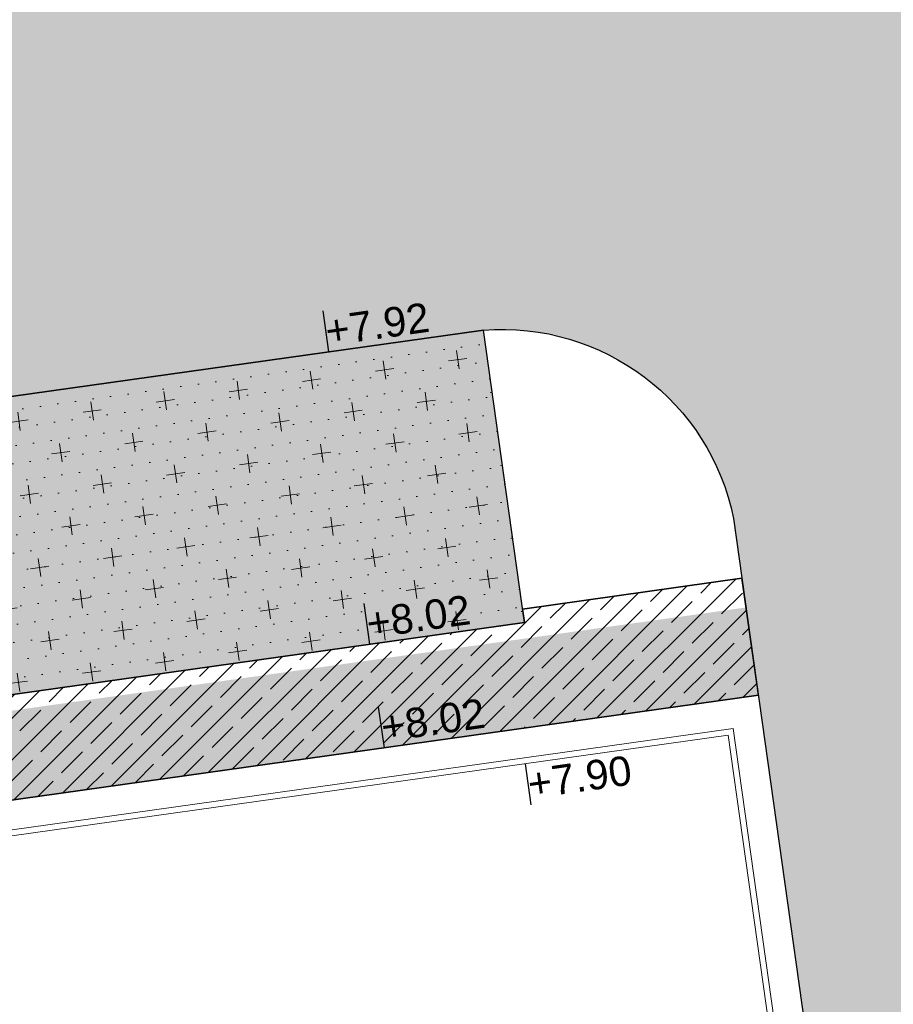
# Model space of a CAD drawing. Extents: x 98477 to 100410, y 398052 to 398969.
# Tile 166 of 256: x 98591 to 98605, y 398445 to 398462. Entities that reach past the tile are written whole.
import ezdxf
from ezdxf.enums import TextEntityAlignment as Align

# ---------------------------------------------------------------- set-up
doc = ezdxf.new("R2010")
doc.units = 0
doc.linetypes.add('AL-MATERIAALS', pattern=[2, 1, -1])
doc.linetypes.add('AL-NUTSTRACE', pattern=[17, 5, -3.5, 0, -3.5, 5])
for name, color, linetype, lineweight in [('N-GW-hoogtelijn laagte NAP +7.00', 100, 'AL-HOOGTELIJN +7.00', 18), ('N-GW-hoogtelijn laagte NAP +7.50', 90, 'AL-HOOGTELIJN +7.50', 18), ('N-GW-hoogtelijn laagte NAP +8.00', 80, 'AL-HOOGTELIJN +8.00', 18), ('N-KO-kantbegrenzing grondwerk', 70, 'Continuous', 25), ('N-KO-kantverharding', 2, 'Continuous', 25), ("N-VH-arcering 'MAT' grijs 251", 251, 'Continuous', 18), ('N-VH-arcering halfverharding', 8, 'Continuous', 9), ('N-VH-arcering printbeton', 8, 'Continuous', 9), ('X-AL-hoogtelijn - Niv 1', 1, 'AL-HOOGTELIJN', 18), ('X-AL-materiaalscheiding', 1, 'AL-MATERIAALS', 18), ('X-AL-nutstrace VERWERKT', 252, 'AL-NUTSTRACE', 18), ('X-AL-planthoogte VERWERKT', 180, 'Continuous', 25)]:
    doc.layers.add(name, color=color, linetype=linetype, lineweight=lineweight)
doc.layers.add('X-AL-contourlijnen', color=30, linetype='Continuous', plot=False)
doc.layers.add('X-AL-hulplijn', color=30, linetype='Continuous', plot=False)
doc.styles.add('CS Annotative', font='arial.ttf')
doc.styles.get("Standard").update_dxf_attribs({"font": 'txt.shx'})
doc.linetypes.add('AL-HOOGTELIJN', pattern='A,10,-1.5,["H",Standard,S=0.9,R=0,X=-0.3,Y=-0.45],-1.5,30', length=43)
doc.linetypes.add('AL-HOOGTELIJN +7.00', pattern='A,7.5,-1.5,["+7.00",Standard,S=0.9,R=0,X=-0.3,Y=-0.45],-4.5,22.5', length=36)
doc.linetypes.add('AL-HOOGTELIJN +7.50', pattern='A,7.5,-1.5,["+7.50",Standard,S=0.9,R=0,X=-0.3,Y=-0.45],-4.5,22.5', length=36)
doc.linetypes.add('AL-HOOGTELIJN +8.00', pattern='A,7.5,-1.5,["+8.00",Standard,S=0.9,R=0,X=-0.3,Y=-0.45],-4.5,22.5', length=36)

# ---------------------------------------------------------------- blocks, each defined once
blk = doc.blocks.new('*U161')
at = {"layer": 'X-AL-hulplijn', "flags": 128}
blk.add_lwpolyline([(-0.04871058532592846, 0.3465938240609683), (0.04871058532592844, -0.3465938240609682)], dxfattribs=at)
at = {"layer": 'X-AL-planthoogte VERWERKT', "linetype": 'Continuous', "style": 'CS Annotative'}
blk.add_attdef('HOOGTE-RECHTS', text='', height=0.4999999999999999, rotation=172.0000000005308, dxfattribs=at).set_placement((-1.010860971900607e-11, -1.04677717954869e-11), align=Align.MIDDLE_LEFT)

msp = doc.modelspace()

# ---------------------------------------------------------------- hatches: boundary and pattern name
at = {"layer": "N-VH-arcering 'MAT' grijs 251"}
h = msp.add_hatch(color=256, dxfattribs=at)
h.dxf.hatch_style = 1
edge = h.paths.add_edge_path()
edge.add_line((98801.70985258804, 398275.5025756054), (98759.07881222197, 398269.5111736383))
edge.add_arc((98758.55691309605, 398273.2246788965), 3.749999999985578, 188.0000000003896, 277.9999999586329, ccw=False)
edge.add_line((98754.84340783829, 398272.7027797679), (98754.7320693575, 398273.4949942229))
edge.add_arc((98759.43584268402, 398274.1560664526), 4.75000000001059, 98.00000000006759, 188.0000000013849, ccw=False)
edge.add_line((98758.77477045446, 398278.859839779), (98802.64364589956, 398285.0252081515))
edge.add_arc((98800.79960231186, 398298.1462600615), 13.24999999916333, 278.0000000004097, 315.3695932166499)
edge.add_arc((98814.32101528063, 398284.7981743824), 5.750000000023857, 97.99999999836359, 135.3695932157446, ccw=False)
edge.add_line((98813.52076995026, 398290.4922157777), (98817.94515990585, 398291.114023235))
edge.add_arc((98818.74540523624, 398285.4199818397), 5.750000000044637, 8.00000000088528, 97.99999999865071, ccw=False)
edge.add_line((98824.43944663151, 398286.2202271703), (98832.12180180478, 398231.5574297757))
edge.add_arc((98824.4472242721, 398230.4788382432), 7.74999999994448, -36.90337989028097, 8.000000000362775, ccw=False)
edge.add_line((98830.64450586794, 398225.8252159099), (98822.02531955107, 398214.3469478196))
edge.add_arc((98828.62242576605, 398209.3930917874), 8.249999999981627, 143.0966201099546, 188.000000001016)
edge.add_line((98820.45271419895, 398208.2449137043), (98820.95212056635, 398204.6914527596))
edge.add_line((98820.95212056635, 398204.6914527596), (98824.98814049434, 398175.9736787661))
edge.add_line((98824.98814049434, 398175.9736787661), (98826.34507822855, 398166.3185650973))
edge.add_arc((98829.56344945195, 398166.7708776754), 3.249999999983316, 187.9999999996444, 277.9999999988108)
edge.add_line((98830.01576203, 398163.552506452), (98845.49611657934, 398165.7281284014))
edge.add_line((98845.49611657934, 398165.7281284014), (98850.05134969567, 398166.3683246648))
edge.add_line((98850.05134969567, 398166.3683246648), (98871.26042709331, 398169.349066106))
edge.add_line((98871.26042709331, 398169.349066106), (98879.77673248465, 398170.5459547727))
edge.add_line((98879.77673248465, 398170.5459547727), (98895.91810200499, 398172.8144763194))
edge.add_line((98895.91810200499, 398172.8144763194), (98895.01347684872, 398179.2512187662))
edge.add_line((98895.01347684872, 398179.2512187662), (98835.84495974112, 398170.9356259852))
edge.add_arc((98835.18388751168, 398175.6393993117), 4.749999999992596, 188.0000000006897, 277.9999999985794, ccw=False)
edge.add_line((98830.48011418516, 398174.9783270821), (98825.97718274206, 398207.0183491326))
edge.add_arc((98833.65176027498, 398208.096940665), 7.750000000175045, 143.0966201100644, 188.0000000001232, ccw=False)
edge.add_line((98827.4544786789, 398212.7505629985), (98836.07366499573, 398224.2288310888))
edge.add_arc((98829.47655878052, 398229.1826871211), 8.250000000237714, 323.096620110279, 367.9999999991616)
edge.add_line((98837.64627034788, 398230.3308652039), (98837.34238794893, 398232.4931008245))
edge.add_line((98837.34238794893, 398232.4931008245), (98837.34238780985, 398232.493100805))
edge.add_line((98837.34238780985, 398232.493100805), (98829.68786739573, 398286.9578446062))
edge.add_arc((98835.38190879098, 398287.7580899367), 5.749999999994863, 97.99999999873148, 188.0000000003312, ccw=False)
edge.add_line((98834.58166346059, 398293.452131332), (98882.50500414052, 398300.1873176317))
edge.add_arc((98883.61838894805, 398292.2651730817), 8.000000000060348, 11.632034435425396, 97.9999999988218, ccw=False)
edge.add_line((98891.45409032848, 398293.8781776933), (98890.9995, 398296.0865))
edge.add_line((98890.9995, 398296.0865), (98889.023, 398305.688))
edge.add_line((98889.023, 398305.688), (98888.557, 398307.974))
edge.add_line((98888.557, 398307.974), (98887.38477368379, 398314.7597044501))
edge.add_arc((98879.50153614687, 398313.3978799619), 8.00000000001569, -82.00000000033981, 9.801079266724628, ccw=False)
edge.add_line((98880.6149209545, 398305.475735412), (98872.94460748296, 398304.3977431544))
edge.add_arc((98872.42270835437, 398308.1112484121), 3.749999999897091, 189.4265010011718, 278.00000000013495, ccw=False)
edge.add_arc((92946.7354543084, 397324.3039467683), 6003.049999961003, 9.42650100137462, 10.61166010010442)
edge.add_line((98847.1206531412, 398429.7738954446), (98842.31285519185, 398429.0982035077))
edge.add_arc((92946.7354539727, 397324.3039467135), 5998.200000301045, 9.428546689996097, 10.613773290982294, ccw=False)
edge.add_arc((98860.08948650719, 398306.4687901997), 3.840166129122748, -81.43407539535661, 6.657381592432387, ccw=False)
edge.add_line((98860.66146879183, 398302.6714605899), (98847.18483033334, 398300.7774425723))
edge.add_line((98847.18483033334, 398300.7774425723), (98842.62959721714, 398300.1372463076))
edge.add_line((98842.62959721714, 398300.1372463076), (98820.15051205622, 398296.9780169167))
edge.add_arc((98819.35026672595, 398302.672058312), 5.749999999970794, 187.9999999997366, 277.99999999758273, ccw=False)
edge.add_line((98813.65622533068, 398301.8718129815), (98812.30624625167, 398311.4774132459))
edge.add_line((98812.30624625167, 398311.4774132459), (98811.1093575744, 398319.9937186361))
edge.add_line((98811.1093575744, 398319.9937186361), (98809.24443803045, 398333.2633107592))
edge.add_line((98809.24443803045, 398333.2633107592), (98808.67382831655, 398337.3234098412))
edge.add_line((98808.67382831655, 398337.3234098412), (98807.71353391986, 398344.1562595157))
edge.add_line((98807.71353391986, 398344.1562595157), (98807.70657526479, 398344.2057729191))
edge.add_line((98807.70657526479, 398344.2057729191), (98811.66764753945, 398344.7624653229))
edge.add_line((98811.66764753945, 398344.7624653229), (98829.49247277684, 398347.2675811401))
edge.add_line((98829.49247277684, 398347.2675811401), (98831.96814294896, 398347.6155138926))
edge.add_line((98831.96814294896, 398347.6155138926), (98831.06351779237, 398354.0522563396))
edge.add_line((98831.06351779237, 398354.0522563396), (98828.58784762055, 398353.704323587))
edge.add_line((98828.58784762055, 398353.704323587), (98810.76302238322, 398351.1992077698))
edge.add_line((98810.76302238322, 398351.1992077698), (98806.80195010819, 398350.6425153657))
edge.add_line((98806.80195010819, 398350.6425153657), (98806.79499145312, 398350.6920287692))
edge.add_line((98806.79499145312, 398350.6920287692), (98805.14616655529, 398362.4240275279))
edge.add_line((98805.14616655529, 398362.4240275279), (98805.04836903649, 398363.119893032))
edge.add_line((98805.04836903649, 398363.119893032), (98803.99065346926, 398370.6459303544))
edge.add_line((98803.99065346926, 398370.6459303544), (98802.48758397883, 398381.3408254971))
edge.add_line((98802.48758397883, 398381.3408254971), (98801.4298684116, 398388.8668628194))
edge.add_line((98801.4298684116, 398388.8668628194), (98799.92679892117, 398399.561757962))
edge.add_line((98799.92679892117, 398399.561757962), (98798.86908335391, 398407.0877952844))
edge.add_line((98798.86908335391, 398407.0877952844), (98797.36601386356, 398417.7826904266))
edge.add_line((98797.36601386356, 398417.7826904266), (98796.79540414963, 398421.8427895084))
edge.add_line((98796.79540414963, 398421.8427895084), (98795.88382033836, 398428.3290453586))
edge.add_line((98795.88382033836, 398428.3290453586), (98795.87686168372, 398428.3785587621))
edge.add_line((98795.87686168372, 398428.3785587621), (98799.83793395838, 398428.9352511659))
edge.add_line((98799.83793395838, 398428.9352511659), (98817.66275919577, 398431.4403669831))
edge.add_line((98817.66275919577, 398431.4403669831), (98820.13842936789, 398431.7882997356))
edge.add_line((98820.13842936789, 398431.7882997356), (98819.2338042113, 398438.2250421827))
edge.add_line((98819.2338042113, 398438.2250421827), (98816.75813403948, 398437.87710943))
edge.add_line((98816.75813403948, 398437.87710943), (98798.93330880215, 398435.3719936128))
edge.add_line((98798.93330880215, 398435.3719936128), (98794.9722365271, 398434.8153012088))
edge.add_line((98794.9722365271, 398434.8153012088), (98794.96527787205, 398434.8648146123))
edge.add_line((98794.96527787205, 398434.8648146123), (98793.37870452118, 398446.1538705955))
edge.add_line((98793.37870452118, 398446.1538705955), (98792.73850825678, 398450.7091037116))
edge.add_line((98792.73850825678, 398450.7091037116), (98789.33816684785, 398474.9037900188))
edge.add_line((98789.33816684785, 398474.9037900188), (98783.89169246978, 398474.1383379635))
edge.add_line((98783.89169246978, 398474.1383379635), (98786.76317609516, 398453.7066703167))
edge.add_arc((98782.05940276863, 398453.0455980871), 4.750000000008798, -82.0000000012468, 7.999999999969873, ccw=False)
edge.add_line((98782.72047499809, 398448.3418247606), (98773.11487473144, 398446.9918456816))
edge.add_line((98773.11487473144, 398446.9918456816), (98764.5985693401, 398445.7949570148))
edge.add_line((98764.5985693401, 398445.7949570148), (98743.40683266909, 398442.8166526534))
edge.add_line((98743.40683266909, 398442.8166526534), (98734.89052727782, 398441.6197639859))
edge.add_line((98734.89052727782, 398441.6197639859), (98611.80020633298, 398424.3205475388))
edge.add_line((98611.80020633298, 398424.3205475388), (98607.65702311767, 398453.8008279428))
edge.add_arc((98611.6373665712, 398454.1216500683), 3.993251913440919, 101.39182936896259, 184.6081706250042, ccw=False)
edge.add_line((98610.84862924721, 398458.0362323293), (98611.83889731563, 398458.1754054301))
edge.add_line((98611.83889731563, 398458.1754054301), (98639.5664032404, 398462.0722522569))
edge.add_line((98639.5664032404, 398462.0722522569), (98641.54693937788, 398462.3505984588))
edge.add_line((98641.54693937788, 398462.3505984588), (98659.37176461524, 398464.8557142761))
edge.add_line((98659.37176461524, 398464.8557142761), (98661.84743478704, 398465.2036470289))
edge.add_line((98661.84743478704, 398465.2036470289), (98660.94280963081, 398471.6403894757))
edge.add_line((98660.94280963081, 398471.6403894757), (98649.90132066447, 398470.0886093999))
edge.add_line((98649.90132066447, 398470.0886093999), (98624.64948491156, 398466.5396953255))
edge.add_line((98624.64948491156, 398466.5396953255), (98622.66894877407, 398466.2613491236))
edge.add_line((98622.66894877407, 398466.2613491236), (98604.84412353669, 398463.7562333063))
edge.add_line((98604.84412353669, 398463.7562333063), (98602.86358739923, 398463.4778871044))
edge.add_line((98602.86358739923, 398463.4778871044), (98594.9414428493, 398462.3645022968))
edge.add_line((98594.9414428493, 398462.3645022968), (98576.27488975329, 398459.7410893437))
edge.add_line((98576.27488975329, 398459.7410893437), (98577.17951490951, 398453.3043468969))
edge.add_line((98577.17951490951, 398453.3043468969), (98578.1697829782, 398453.4435199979))
edge.add_line((98578.1697829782, 398453.4435199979), (98598.47059208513, 398456.2943364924))
edge.add_arc((98598.79151287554, 398452.3139562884), 3.993296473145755, 11.424909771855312, 94.60953932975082, ccw=False)
edge.add_line((98602.70568277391, 398453.1049624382), (98606.84886598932, 398423.6246820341))
edge.add_line((98606.84886598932, 398423.6246820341), (98548.81915716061, 398415.4691383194))
edge.add_arc((98548.15808493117, 398420.172911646), 4.750000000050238, 188.0000000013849, 277.99999999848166, ccw=False)
edge.add_line((98543.45431160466, 398419.5118394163), (98539.76818545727, 398445.7399897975))
edge.add_line((98539.76818545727, 398445.7399897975), (98538.97597100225, 398445.6286513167))
edge.add_line((98538.97597100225, 398445.6286513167), (98538.73241807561, 398447.361620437))
edge.add_line((98538.73241807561, 398447.361620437), (98534.77134580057, 398446.8049280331))
edge.add_line((98534.77134580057, 398446.8049280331), (98536.52992450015, 398434.2919904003))
edge.add_line((98536.52992450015, 398434.2919904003), (98537.17012076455, 398429.7367572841))
edge.add_line((98537.17012076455, 398429.7367572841), (98538.39484405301, 398421.0223982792))
edge.add_line((98538.39484405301, 398421.0223982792), (98539.03504031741, 398416.467165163))
edge.add_line((98539.03504031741, 398416.467165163), (98541.02521566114, 398402.30633178))
edge.add_line((98541.02521566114, 398402.30633178), (98541.66541192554, 398397.7510986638))
edge.add_line((98541.66541192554, 398397.7510986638), (98543.65558726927, 398383.5902652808))
edge.add_line((98543.65558726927, 398383.5902652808), (98544.29578353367, 398379.0350321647))
edge.add_line((98544.29578353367, 398379.0350321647), (98545.60401068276, 398369.7265123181))
edge.add_arc((98543.87104156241, 398369.4829593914), 1.750000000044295, -82.00000000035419, 7.99999999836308, ccw=False)
edge.add_line((98544.11459448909, 398367.7499902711), (98522.47723718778, 398364.7090580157))
edge.add_line((98522.47723718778, 398364.7090580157), (98523.21485462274, 398359.4606372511))
edge.add_line((98523.21485462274, 398359.4606372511), (98545.05026553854, 398362.5294041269))
edge.add_line((98545.05026553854, 398362.5294041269), (98549.60549865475, 398363.1696003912))
edge.add_line((98549.60549865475, 398363.1696003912), (98564.16243926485, 398365.2154449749))
edge.add_arc((98564.82351149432, 398360.5116716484), 4.749999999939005, 8.000000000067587, 97.99999999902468, ccw=False)
edge.add_line((98569.5272848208, 398361.172743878), (98576.49985717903, 398311.5603136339))
edge.add_arc((98571.7960838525, 398310.8992414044), 4.749999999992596, -82.0000000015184, 7.999999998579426, ccw=False)
edge.add_line((98572.45715608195, 398306.1954680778), (98563.84182388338, 398304.9846620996))
edge.add_line((98563.84182388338, 398304.9846620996), (98559.28659076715, 398304.3444658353))
edge.add_line((98559.28659076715, 398304.3444658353), (98541.0161448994, 398301.7767221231))
edge.add_line((98541.0161448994, 398301.7767221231), (98541.7537623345, 398296.5283013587))
edge.add_line((98541.7537623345, 398296.5283013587), (98553.88454617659, 398298.2331718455))
edge.add_arc((98554.12809910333, 398296.5002027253), 1.749999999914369, 7.999999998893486, 98.0000000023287, ccw=False)
edge.add_line((98555.86106822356, 398296.7437556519), (98557.35022040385, 398286.1478873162))
edge.add_line((98557.35022040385, 398286.1478873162), (98557.99041666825, 398281.5926542))
edge.add_line((98557.99041666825, 398281.5926542), (98560.13368242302, 398266.3425259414))
edge.add_line((98560.13368242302, 398266.3425259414), (98560.77387868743, 398261.7872928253))
edge.add_line((98560.77387868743, 398261.7872928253), (98562.9171444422, 398246.5371645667))
edge.add_line((98562.9171444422, 398246.5371645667), (98563.5573407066, 398241.9819314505))
edge.add_line((98563.5573407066, 398241.9819314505), (98565.70060646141, 398226.7318031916))
edge.add_line((98565.70060646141, 398226.7318031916), (98566.34080272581, 398222.1765700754))
edge.add_line((98566.34080272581, 398222.1765700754), (98567.56552601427, 398213.4622110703))
edge.add_line((98567.56552601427, 398213.4622110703), (98568.20572227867, 398208.9069779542))
edge.add_line((98568.20572227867, 398208.9069779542), (98576.53105717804, 398149.6691420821))
edge.add_line((98576.53105717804, 398149.6691420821), (98576.55610833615, 398149.4908938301))
edge.add_line((98576.55610833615, 398149.4908938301), (98535.4599834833, 398143.7152101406))
edge.add_line((98535.4599834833, 398143.7152101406), (98536.3465161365, 398137.4072025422))
edge.add_line((98536.3465161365, 398137.4072025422), (98537.33678420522, 398137.5463756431))
edge.add_line((98537.33678420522, 398137.5463756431), (98577.44264098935, 398143.1828862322))
edge.add_line((98577.44264098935, 398143.1828862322), (98578.76478544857, 398133.7753395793))
edge.add_line((98578.76478544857, 398133.7753395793), (98538.65892866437, 398128.1388289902))
edge.add_line((98538.65892866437, 398128.1388289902), (98537.66866059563, 398127.9996558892))
edge.add_line((98537.66866059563, 398127.9996558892), (98538.57328575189, 398121.5629134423))
edge.add_line((98538.57328575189, 398121.5629134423), (98579.66941060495, 398127.3385971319))
edge.add_line((98579.66941060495, 398127.3385971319), (98579.67636925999, 398127.2890837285))
edge.add_line((98579.67636925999, 398127.2890837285), (98580.7660946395, 398119.5352847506))
edge.add_line((98580.7660946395, 398119.5352847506), (98582.57534495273, 398106.6617998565))
edge.add_line((98582.57534495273, 398106.6617998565), (98583.06245080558, 398103.1958616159))
edge.add_line((98583.06245080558, 398103.1958616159), (98584.87170111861, 398090.3223767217))
edge.add_line((98584.87170111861, 398090.3223767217), (98585.35880697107, 398086.8564384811))
edge.add_line((98585.35880697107, 398086.8564384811), (98587.16805728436, 398073.9829535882))
edge.add_line((98587.16805728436, 398073.9829535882), (98588.14928671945, 398067.0011433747))
edge.add_arc((98585.92118356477, 398066.6880038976), 2.249999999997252, -71.05267843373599, 7.999999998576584, ccw=False)
edge.add_line((98586.6517556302, 398064.5599145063), (98587.08769329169, 398064.7095716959))
edge.add_line((98587.08769329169, 398064.7095716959), (98595.76511800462, 398067.6885274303))
edge.add_line((98595.76511800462, 398067.6885274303), (98596.09256923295, 398067.8009412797))
edge.add_arc((98595.36199716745, 398069.9290306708), 2.249999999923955, 187.9999999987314, 288.947321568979, ccw=False)
edge.add_line((98593.13389401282, 398069.6158911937), (98582.46560133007, 398145.5247379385))
edge.add_arc((98587.16937465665, 398146.1858101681), 4.750000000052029, 98.00000000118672, 187.9999999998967, ccw=False)
edge.add_line((98586.50830242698, 398150.8895834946), (98609.06670264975, 398154.0599598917))
edge.add_line((98609.06670264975, 398154.0599598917), (98621.30783352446, 398156.2004915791))
edge.add_line((98621.30783352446, 398156.2004915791), (98618.71337939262, 398174.6609919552))
edge.add_line((98618.71337939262, 398174.6609919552), (98600.88855415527, 398172.155876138))
edge.add_line((98600.88855415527, 398172.155876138), (98602.70587460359, 398159.2249692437))
edge.add_line((98602.70587460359, 398159.2249692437), (98585.67326382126, 398156.8311919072))
edge.add_arc((98585.08617653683, 398161.633146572), 4.837710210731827, 189.0296070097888, 276.97039299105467, ccw=False)
edge.add_line((98580.30841826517, 398160.8738930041), (98573.6350680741, 398208.3572469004))
edge.add_line((98573.6350680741, 398208.3572469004), (98572.71652560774, 398214.8930161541))
edge.add_line((98572.71652560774, 398214.8930161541), (98570.01656744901, 398234.1042166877))
edge.add_line((98570.01656744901, 398234.1042166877), (98569.09802498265, 398240.6399859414))
edge.add_line((98569.09802498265, 398240.6399859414), (98568.63179509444, 398243.9573839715))
edge.add_line((98568.63179509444, 398243.9573839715), (98568.16556520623, 398247.2747820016))
edge.add_arc((98572.86933853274, 398247.9358542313), 4.74999999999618, 98.00000000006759, 188.0000000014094, ccw=False)
edge.add_line((98572.20826630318, 398252.6396275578), (98597.85620928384, 398256.2442108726))
edge.add_line((98597.85620928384, 398256.2442108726), (98604.39197853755, 398257.1627533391))
edge.add_line((98604.39197853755, 398257.1627533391), (98619.64210679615, 398259.3060190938))
edge.add_line((98619.64210679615, 398259.3060190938), (98626.17787604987, 398260.2245615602))
edge.add_line((98626.17787604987, 398260.2245615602), (98639.44746817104, 398262.089481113))
edge.add_line((98639.44746817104, 398262.089481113), (98639.4969815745, 398262.096439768))
edge.add_line((98639.4969815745, 398262.096439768), (98640.05367397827, 398258.1353674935))
edge.add_line((98640.05367397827, 398258.1353674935), (98641.8629242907, 398245.2618825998))
edge.add_line((98641.8629242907, 398245.2618825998), (98642.14127049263, 398243.2813464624))
edge.add_line((98642.14127049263, 398243.2813464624), (98643.25465530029, 398235.3592019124))
edge.add_line((98643.25465530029, 398235.3592019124), (98644.5767997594, 398225.9516552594))
edge.add_line((98644.5767997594, 398225.9516552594), (98646.03811731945, 398215.5538405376))
edge.add_line((98646.03811731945, 398215.5538405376), (98646.38605007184, 398213.0781703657))
edge.add_line((98646.38605007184, 398213.0781703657), (98652.82279251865, 398213.9827955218))
edge.add_line((98652.82279251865, 398213.9827955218), (98652.47485976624, 398216.4584656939))
edge.add_line((98652.47485976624, 398216.4584656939), (98651.70940771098, 398221.904940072))
edge.add_line((98651.70940771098, 398221.904940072), (98651.43106150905, 398223.8854762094))
edge.add_line((98651.43106150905, 398223.8854762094), (98649.62181119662, 398236.758961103))
edge.add_line((98649.62181119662, 398236.758961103), (98649.34346499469, 398238.7394972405))
edge.add_line((98649.34346499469, 398238.7394972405), (98646.49041642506, 398259.0399926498))
edge.add_line((98646.49041642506, 398259.0399926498), (98645.93372402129, 398263.0010649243))
edge.add_line((98645.93372402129, 398263.0010649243), (98645.98323742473, 398263.0080235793))
edge.add_line((98645.98323742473, 398263.0080235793), (98654.39783815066, 398264.1906185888))
edge.add_line((98654.39783815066, 398264.1906185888), (98722.62535253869, 398273.7793704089))
edge.add_line((98722.62535253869, 398273.7793704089), (98731.14165792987, 398274.9762590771))
edge.add_line((98731.14165792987, 398274.9762590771), (98743.97026282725, 398276.7792019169))
edge.add_arc((98744.55735011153, 398271.9772472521), 4.837710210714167, 9.02960700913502, 96.9703929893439, ccw=False)
edge.add_line((98749.33510838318, 398272.73650082), (98750.7268393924, 398262.8338201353))
edge.add_line((98750.7268393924, 398262.8338201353), (98752.41029510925, 398263.0704144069))
edge.add_line((98752.41029510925, 398263.0704144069), (98756.96552822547, 398263.7106106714))
edge.add_line((98756.96552822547, 398263.7106106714), (98772.21565648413, 398265.8538764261))
edge.add_line((98772.21565648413, 398265.8538764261), (98776.77088960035, 398266.4940726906))
edge.add_line((98776.77088960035, 398266.4940726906), (98795.98209013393, 398269.1940308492))
edge.add_line((98795.98209013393, 398269.1940308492), (98800.53732325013, 398269.8342271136))
edge.add_line((98800.53732325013, 398269.8342271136), (98802.46834598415, 398270.1056146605))
edge.add_line((98802.46834598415, 398270.1056146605), (98801.70985258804, 398275.5025756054))
edge = h.paths.add_edge_path(flags=16)
edge.add_line((98744.0622075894, 398333.4636472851), (98751.98435213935, 398334.5770320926))
edge.add_line((98751.98435213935, 398334.5770320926), (98753.96600319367, 398334.8555349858))
edge.add_line((98753.96600319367, 398334.8555349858), (98764.36270300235, 398336.316695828))
edge.add_line((98764.36270300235, 398336.316695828), (98764.36270299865, 398336.3166958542))
edge.add_line((98764.36270299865, 398336.3166958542), (98766.34323913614, 398336.5950420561))
edge.add_line((98766.34323913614, 398336.5950420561), (98774.26538368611, 398337.7084268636))
edge.add_line((98774.26538368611, 398337.7084268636), (98774.24729118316, 398337.8371617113))
edge.add_line((98774.24729118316, 398337.8371617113), (98802.48973650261, 398341.8063785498))
edge.add_line((98802.48973650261, 398341.8063785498), (98803.0185942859, 398338.0433598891))
edge.add_line((98803.0185942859, 398338.0433598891), (98808.47417984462, 398299.2248515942))
edge.add_arc((98800.79960231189, 398298.1462600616), 7.750000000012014, -82.00000000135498, 8.000000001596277, ccw=False)
edge.add_line((98801.87819384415, 398290.4716825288), (98771.96746476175, 398286.2680036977))
edge.add_line((98771.96746476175, 398286.2680036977), (98767.41223164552, 398285.6278074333))
edge.add_line((98767.41223164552, 398285.6278074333), (98755.13290759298, 398283.9020609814))
edge.add_line((98755.13290759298, 398283.9020609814), (98746.61660220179, 398282.7051723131))
edge.add_line((98746.61660220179, 398282.7051723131), (98730.37620587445, 398280.4227334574))
edge.add_line((98730.37620587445, 398280.4227334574), (98721.85990048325, 398279.2258447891))
edge.add_line((98721.85990048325, 398279.2258447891), (98654.3282516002, 398269.7348904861))
edge.add_arc((98653.66717937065, 398274.4386638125), 4.749999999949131, 187.9999999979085, 277.9999999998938, ccw=False)
edge.add_line((98648.96340604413, 398273.7775915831), (98644.1340994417, 398308.1398935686))
edge.add_line((98644.1340994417, 398308.1398935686), (98642.93721077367, 398316.6561989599))
edge.add_line((98642.93721077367, 398316.6561989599), (98640.29988051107, 398335.4217788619))
edge.add_line((98640.29988051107, 398335.4217788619), (98638.12129075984, 398335.1155980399))
edge.add_line((98638.12129075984, 398335.1155980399), (98637.23004949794, 398334.990342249))
edge.add_line((98637.23004949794, 398334.990342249), (98635.05145974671, 398334.6841614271))
edge.add_line((98635.05145974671, 398334.6841614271), (98635.74036659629, 398329.7823344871))
edge.add_line((98635.74036659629, 398329.7823344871), (98636.93725526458, 398321.266029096))
edge.add_line((98636.93725526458, 398321.266029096), (98638.384655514, 398310.967241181))
edge.add_line((98638.384655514, 398310.967241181), (98639.02485177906, 398306.4120080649))
edge.add_line((98639.02485177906, 398306.4120080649), (98641.16811753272, 398291.1618798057))
edge.add_line((98641.16811753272, 398291.1618798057), (98642.36500620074, 398282.6455744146))
edge.add_line((98642.36500620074, 398282.6455744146), (98643.71498527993, 398273.0399741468))
edge.add_arc((98639.01121195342, 398272.3789019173), 4.749999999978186, -82.00000000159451, 7.999999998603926, ccw=False)
edge.add_line((98639.67228418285, 398267.6751285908), (98619.32227537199, 398264.8151213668))
edge.add_line((98619.32227537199, 398264.8151213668), (98614.27190822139, 398264.1053385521))
edge.add_line((98614.27190822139, 398264.1053385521), (98593.92189940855, 398261.2453313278))
edge.add_arc((98593.26082717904, 398265.9491046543), 4.750000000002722, 188.0000000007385, 277.9999999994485, ccw=False)
edge.add_line((98588.55705385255, 398265.2880324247), (98581.77932383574, 398313.5140873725))
edge.add_line((98581.77932383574, 398313.5140873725), (98580.58243516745, 398322.0303927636))
edge.add_line((98580.58243516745, 398322.0303927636), (98575.23122943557, 398360.1062000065))
edge.add_line((98575.23122943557, 398360.1062000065), (98574.59103317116, 398364.6614331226))
edge.add_line((98574.59103317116, 398364.6614331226), (98572.66348572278, 398378.3766458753))
edge.add_line((98572.66348572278, 398378.3766458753), (98571.18825085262, 398388.8734874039))
edge.add_line((98571.18825085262, 398388.8734874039), (98568.51612731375, 398407.8866343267))
edge.add_arc((98573.21990064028, 398408.5477065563), 4.750000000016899, 97.9999999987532, 188.0000000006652, ccw=False)
edge.add_line((98572.55882841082, 398413.2514798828), (98607.11918401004, 398418.1086211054))
edge.add_line((98607.11918401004, 398418.1086211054), (98607.61431804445, 398418.1782076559))
edge.add_line((98607.61431804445, 398418.1782076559), (98611.58353488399, 398389.9357623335))
edge.add_line((98611.58353488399, 398389.9357623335), (98611.454800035, 398389.9176698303))
edge.add_line((98611.454800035, 398389.9176698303), (98613.2640503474, 398377.0441849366))
edge.add_line((98613.2640503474, 398377.0441849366), (98613.33363689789, 398376.5490509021))
edge.add_line((98613.33363689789, 398376.5490509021), (98626.20712179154, 398378.3583012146))
edge.add_line((98626.20712179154, 398378.3583012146), (98628.18765792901, 398378.6366474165))
edge.add_line((98628.18765792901, 398378.6366474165), (98636.10980247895, 398379.7500322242))
edge.add_line((98636.10980247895, 398379.7500322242), (98648.36932117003, 398381.4729952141))
edge.add_line((98648.36932117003, 398381.4729952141), (98647.4646960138, 398387.9097376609))
edge.add_line((98647.4646960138, 398387.9097376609), (98634.59121112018, 398386.1004873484))
edge.add_line((98634.59121112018, 398386.1004873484), (98632.49184281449, 398385.8054403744))
edge.add_line((98632.49184281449, 398385.8054403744), (98619.73719008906, 398384.0128908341))
edge.add_line((98619.73719008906, 398384.0128908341), (98617.50908693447, 398383.6997513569))
edge.add_line((98617.50908693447, 398383.6997513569), (98612.56565838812, 398418.8740731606))
edge.add_line((98612.56565838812, 398418.8740731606), (98613.06079242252, 398418.943659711))
edge.add_line((98613.06079242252, 398418.943659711), (98667.57504960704, 398426.6051389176))
edge.add_line((98667.57504960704, 398426.6051389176), (98722.08930679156, 398434.2666181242))
edge.add_line((98722.08930679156, 398434.2666181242), (98726.14940587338, 398434.8372278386))
edge.add_line((98726.14940587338, 398434.8372278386), (98759.42241298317, 398439.51344403))
edge.add_line((98759.42241298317, 398439.51344403), (98763.48251206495, 398440.084053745))
edge.add_line((98763.48251206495, 398440.084053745), (98783.48592705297, 398442.8953503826))
edge.add_arc((98784.14699928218, 398438.191577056), 4.750000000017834, 8.000000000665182, 97.99999999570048, ccw=False)
edge.add_line((98788.85077260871, 398438.8526492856), (98795.6145853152, 398390.7256211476))
edge.add_arc((98790.91081198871, 398390.064548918), 4.749999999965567, -82.00000000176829, 8.000000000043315, ccw=False)
edge.add_line((98791.57188421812, 398385.3607755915), (98787.36324492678, 398384.7692899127))
edge.add_line((98787.36324492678, 398384.7692899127), (98774.48976003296, 398382.9600396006))
edge.add_line((98774.48976003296, 398382.9600396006), (98766.12199485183, 398381.7840268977))
edge.add_line((98766.12199485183, 398381.7840268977), (98766.07248144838, 398381.7770682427))
edge.add_line((98766.07248144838, 398381.7770682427), (98764.94517930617, 398389.7982395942))
edge.add_line((98764.94517930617, 398389.7982395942), (98762.09213076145, 398410.0987350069))
edge.add_line((98762.09213076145, 398410.0987350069), (98761.95295766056, 398411.0890030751))
edge.add_line((98761.95295766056, 398411.0890030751), (98755.5162152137, 398410.1843779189))
edge.add_line((98755.5162152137, 398410.1843779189), (98755.65538831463, 398409.1941098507))
edge.add_line((98755.65538831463, 398409.1941098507), (98758.50843688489, 398388.893614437))
edge.add_line((98758.50843688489, 398388.893614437), (98759.63573900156, 398380.8724430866))
edge.add_line((98759.63573900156, 398380.8724430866), (98759.5862255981, 398380.8654844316))
edge.add_line((98759.5862255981, 398380.8654844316), (98748.79230364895, 398379.3484976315))
edge.add_line((98748.79230364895, 398379.3484976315), (98744.23707053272, 398378.7083013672))
edge.add_line((98744.23707053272, 398378.7083013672), (98741.31577972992, 398378.2977407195))
edge.add_line((98741.31577972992, 398378.2977407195), (98735.86930535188, 398377.532288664))
edge.add_line((98735.86930535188, 398377.532288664), (98732.94801454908, 398377.1217280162))
edge.add_line((98732.94801454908, 398377.1217280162), (98728.39278143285, 398376.4815317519))
edge.add_line((98728.39278143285, 398376.4815317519), (98718.31915239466, 398375.0657755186))
edge.add_arc((98720.44154218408, 398359.9641874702), 15.25000000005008, 97.9999999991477, 128.0000000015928)
edge.add_line((98711.052704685, 398371.9813514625), (98707.24934533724, 398369.0098414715))
edge.add_line((98707.24934533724, 398369.0098414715), (98710.51235115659, 398364.8333844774))
edge.add_line((98710.51235115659, 398364.8333844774), (98713.62044188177, 398367.261691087))
edge.add_arc((98721.25410813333, 398357.3241039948), 12.53110121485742, 99.37790491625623, 127.53006232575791, ccw=False)
edge.add_line((98719.21222162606, 398369.6877279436), (98728.55711414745, 398371.001066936))
edge.add_line((98728.55711414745, 398371.001066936), (98733.11234726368, 398371.6412632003))
edge.add_line((98733.11234726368, 398371.6412632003), (98743.90626921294, 398373.1582500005))
edge.add_line((98743.90626921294, 398373.1582500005), (98752.42257460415, 398374.3551386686))
edge.add_line((98752.42257460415, 398374.3551386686), (98763.21649655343, 398375.8721254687))
edge.add_line((98763.21649655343, 398375.8721254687), (98767.77172966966, 398376.512321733))
edge.add_line((98767.77172966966, 398376.512321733), (98793.32064568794, 398380.102987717))
edge.add_arc((98793.7681908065, 398376.2908113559), 3.838357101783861, 9.304190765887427, 96.69580920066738, ccw=False)
edge.add_line((98797.55605007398, 398376.9113815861), (98799.60189465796, 398362.3544409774))
edge.add_line((98799.60189465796, 398362.3544409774), (98801.64078058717, 398347.8470137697))
edge.add_line((98801.64078058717, 398347.8470137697), (98801.71036713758, 398347.3518797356))
edge.add_line((98801.71036713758, 398347.3518797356), (98773.46792181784, 398343.3826628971))
edge.add_line((98773.46792181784, 398343.3826628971), (98773.36075853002, 398344.1451693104))
edge.add_line((98773.36075853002, 398344.1451693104), (98770.8850883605, 398343.7972365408))
edge.add_line((98770.8850883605, 398343.7972365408), (98758.01160346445, 398341.9879862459))
edge.add_line((98758.01160346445, 398341.9879862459), (98756.03106732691, 398341.7096400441))
edge.add_line((98756.03106732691, 398341.7096400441), (98743.15758242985, 398339.900389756))
edge.add_line((98743.15758242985, 398339.900389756), (98743.15758243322, 398339.9003897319))
edge.add_line((98743.15758243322, 398339.9003897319), (98742.16731436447, 398339.761216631))
edge.add_line((98742.16731436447, 398339.761216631), (98743.07193952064, 398333.3244741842))
edge.add_line((98743.07193952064, 398333.3244741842), (98744.0622075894, 398333.4636472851))
edge = h.paths.add_edge_path(flags=16)
edge.add_line((98545.99047331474, 398402.9031704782), (98545.73996173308, 398404.6856530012))
edge.add_arc((98550.44373505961, 398405.3467252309), 4.750000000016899, 98.00000000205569, 188.0000000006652, ccw=False)
edge.add_line((98549.78266282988, 398410.0504985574), (98557.70480737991, 398411.1638833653))
edge.add_arc((98558.36587960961, 398406.4601100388), 4.750000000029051, 8.000000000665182, 98.00000000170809, ccw=False)
edge.add_line((98563.06965293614, 398407.1211822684), (98563.35495779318, 398405.0911327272))
edge.add_line((98563.35495779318, 398405.0911327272), (98565.09462155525, 398392.7127818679))
edge.add_line((98565.09462155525, 398392.7127818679), (98565.44255430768, 398390.237111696))
edge.add_line((98565.44255430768, 398390.237111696), (98567.18221806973, 398377.8587608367))
edge.add_line((98567.18221806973, 398377.8587608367), (98567.46752292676, 398375.8287112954))
edge.add_arc((98562.76374960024, 398375.1676390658), 4.749999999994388, -82.00000000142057, 7.9999999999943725, ccw=False)
edge.add_line((98563.42482182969, 398370.4638657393), (98555.50267727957, 398369.3504809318))
edge.add_arc((98554.84160505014, 398374.0542542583), 4.749999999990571, 187.9999999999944, 277.99999999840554, ccw=False)
edge.add_line((98550.13783172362, 398373.3931820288), (98549.88732014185, 398375.1756645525))
edge.add_line((98549.88732014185, 398375.1756645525), (98548.07806982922, 398388.0491494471))
edge.add_line((98548.07806982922, 398388.0491494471), (98547.79972362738, 398390.0296855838))
edge.add_line((98547.79972362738, 398390.0296855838), (98545.99047331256, 398402.9031704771))
edge = h.paths.add_edge_path(flags=16)
edge.add_line((98580.97427237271, 398279.7231952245), (98580.69592617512, 398281.7037313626))
edge.add_line((98580.69592617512, 398281.7037313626), (98579.23460861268, 398292.1015460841))
edge.add_line((98579.23460861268, 398292.1015460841), (98578.55961907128, 398296.9043462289))
edge.add_arc((98573.85584574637, 398296.2432739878), 4.750000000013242, 8.000000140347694, 98.00000000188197)
edge.add_line((98573.19477351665, 398300.9470473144), (98565.5697093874, 398299.8754144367))
edge.add_arc((98566.23078161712, 398295.1716411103), 4.749999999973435, 98.00000000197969, 186.1903587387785)
edge.add_line((98561.5084782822, 398294.6594387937), (98561.50613232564, 398294.659109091))
edge.add_line((98561.50613232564, 398294.659109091), (98563.66331539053, 398279.3099540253))
edge.add_line((98563.66331539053, 398279.3099540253), (98563.94166159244, 398277.329417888))
edge.add_line((98563.94166159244, 398277.329417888), (98566.09884465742, 398261.9802628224))
edge.add_line((98566.09884465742, 398261.9802628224), (98566.10119061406, 398261.980592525))
edge.add_arc((98570.78174201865, 398262.7898752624), 4.749999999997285, 189.8096412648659, 277.9999999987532)
edge.add_line((98571.4428142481, 398258.0861019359), (98579.06787837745, 398259.1577348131))
edge.add_arc((98578.406806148, 398263.8615081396), 4.749999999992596, 277.9999999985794, 367.9999999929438)
edge.add_line((98583.11057947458, 398264.5225803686), (98582.43558993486, 398269.325380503))
edge.add_line((98582.43558993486, 398269.325380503), (98580.97427237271, 398279.7231952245))
edge = h.paths.add_edge_path(flags=16)
edge.add_line((98615.08128089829, 398162.7819088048), (98614.48868373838, 398166.998456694))
edge.add_arc((98612.75571461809, 398166.7549037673), 1.749999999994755, 8.000000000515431, 98.00000000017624)
edge.add_line((98612.51216169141, 398168.4878728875), (98608.55108941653, 398167.9311804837))
edge.add_arc((98608.79464234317, 398166.1982113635), 1.749999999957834, 97.99999999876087, 188.000000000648)
edge.add_line((98607.06167322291, 398165.9546584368), (98607.65427038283, 398161.7381105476))
edge.add_arc((98609.38723950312, 398161.9816634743), 1.749999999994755, 188.0000000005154, 277.999999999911)
edge.add_line((98609.6307924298, 398160.248694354), (98613.59186470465, 398160.8053867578))
edge.add_arc((98613.348311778, 398162.5383558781), 1.749999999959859, 277.9999999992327, 368.0000000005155)
h = msp.add_hatch(color=256, dxfattribs=at)
h.dxf.hatch_style = 1
h.paths.add_polyline_path([(98598.47059208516, 398456.2943364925), (98578.16978297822, 398453.443519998), (98578.86564848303, 398448.492179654), (98599.16614389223, 398451.3452282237)])
at = {"layer": 'N-VH-arcering halfverharding'}
h = msp.add_hatch(dxfattribs=at)
h.set_pattern_fill('CS-HALFVERHARDING', color=256)
h.set_pattern_definition([(8.00000000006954, (106814.1979388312, 479684.7794549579), (0.05727487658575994, 0.3109977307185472), [0, -0.3]), (8.00000000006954, (106814.1979388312, 479684.7794549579), (0.5319343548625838, 0.705900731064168), [0.3125, -0.9375]), (98.00000000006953, (106814.374414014, 479684.6464713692), (-0.705900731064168, 0.5319343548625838), [0.3125, -0.9375])])
h.paths.add_polyline_path([(98598.47059208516, 398456.2943364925), (98578.16978297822, 398453.443519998), (98578.86564848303, 398448.492179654), (98599.16614389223, 398451.3452282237)])
at = {"layer": 'N-VH-arcering printbeton'}
h = msp.add_hatch(dxfattribs=at)
h.set_pattern_fill('CS-PRINTBETON', color=256)
h.set_pattern_definition([(45, (0, 0), (-0.3535533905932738, 0.3535533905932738), []), (45, (0.35, 0), (-0.3535533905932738, 0.3535533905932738), [0.5000000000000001, -0.2])])
h.paths.add_polyline_path([(98602.84763933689, 398452.0948890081), (98599.134134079, 398451.5729898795), (98599.16614389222, 398451.3452282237), (98578.86564848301, 398448.492179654), (98578.83363866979, 398448.7199413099), (98566.05918058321, 398446.9246083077), (98566.3375267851, 398444.9440721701), (98603.12598553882, 398450.1143528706)])

# ---------------------------------------------------------------- linework, layer by layer
at = {"layer": 'N-GW-hoogtelijn laagte NAP +7.00', "flags": 128}
msp.add_lwpolyline([(98875.54389542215, 398309.8626784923, -0.4829570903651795), (98873.27351120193, 398312.0214968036), (98873.34397187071, 398312.8087899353, 0.06405136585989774), (98873.03325204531, 398320.840279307, 0.001660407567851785), (98866.28397342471, 398360.1782535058, 0.009377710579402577), (98865.56827119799, 398363.8600911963), (98846.82459123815, 398451.4783760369, 0.1597500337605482), (98840.55078666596, 398462.2459258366, 0.1016446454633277), (98829.05146029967, 398468.8882882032, 0.02919274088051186), (98789.9569257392, 398479.4075279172, 0.06518220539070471), (98739.21066504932, 398483.1847966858, 0.275380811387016), (98722.2329849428, 398471.7353972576, 0.1016601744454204), (98715.65430059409, 398444.5475642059, -0.3640048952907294), (98714.79407860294, 398443.5920732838), (98702.26352589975, 398441.8310189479, -0.2786666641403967), (98701.31241671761, 398442.2375406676, 0.0622131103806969), (98698.02592790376, 398445.7823547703, -0.06515955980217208), (98686.16676059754, 398458.177172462, 0.3191158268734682), (98607.00133428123, 398478.1420053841, 0.01656986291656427), (98567.19940459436, 398460.9202373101, -0.04774426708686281), (98543.76376878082, 398452.4694179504, -0.4471237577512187), (98538.81049240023, 398455.7877134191), (98538.77157129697, 398456.0646514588, -0.3662210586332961), (98541.52683640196, 398460.4352695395, -0.01184444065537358), (98543.80148843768, 398461.0955837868, 0.1021862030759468), (98564.5271849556, 398471.428843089, -0.007776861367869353), (98568.45022129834, 398474.4149731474, -0.1971723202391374), (98685.16524525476, 398503.6848317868, 0.09558840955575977), (98691.69392078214, 398503.9916476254, -0.09457663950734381), (98695.81345694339, 398504.1935260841), (98730.27893421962, 398499.3497191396, -0.06878929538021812), (98733.96685054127, 398498.3012568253, 0.06878929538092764), (98740.8158379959, 398496.3541125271), (98838.96490488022, 398482.5601607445, -0.314939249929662), (98843.1584131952, 398478.6547762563), (98876.82293868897, 398321.2882404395, -0.03679526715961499), (98877.22496541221, 398318.3762194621), (98877.62984016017, 398312.022161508, -0.3921267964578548), (98875.91223416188, 398309.9144451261), (98875.54389542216, 398309.8626784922)], format="xyb", dxfattribs=at)
at = {"layer": 'N-GW-hoogtelijn laagte NAP +7.50', "flags": 128}
msp.add_lwpolyline([(98876.99456276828, 398308.5518151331), (98873.98160019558, 398308.1283708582, -0.4060056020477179), (98871.731321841, 398309.7750154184, -0.0643362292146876), (98871.68105717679, 398311.0554497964), (98871.84994335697, 398312.9425015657, 0.06405136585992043), (98871.55401971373, 398320.5915390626, 0.002830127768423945), (98859.89616756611, 398387.5980635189, 0.008207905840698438), (98858.94520722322, 398392.4297822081), (98846.74918294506, 398449.4407177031, 0.1308955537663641), (98842.07688882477, 398458.6146929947, 0.1302823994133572), (98828.5778801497, 398467.4650096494, 0.02919274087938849), (98789.65234213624, 398477.9387771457, 0.06518220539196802), (98739.29444568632, 398481.6871382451, 0.2753808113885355), (98723.5900915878, 398471.0964437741, 0.1062632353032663), (98717.12159315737, 398443.2571807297, -0.3691707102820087), (98716.26090351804, 398442.2834807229), (98701.55111255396, 398440.2161544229, -0.2914088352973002), (98700.57339859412, 398440.6615837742, 0.07405255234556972), (98697.06083061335, 398444.6340572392, -0.044002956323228), (98684.65736553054, 398457.0742920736, 0.3231011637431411), (98607.5510594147, 398476.7463685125, 0.01656986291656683), (98567.84034881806, 398459.5640697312, -0.05399417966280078), (98540.93147037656, 398450.2382428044, 0.3892126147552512), (98539.39857557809, 398448.010635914), (98539.72563070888, 398445.6835177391)], format="xyb", dxfattribs=at)
at = {"layer": 'N-GW-hoogtelijn laagte NAP +8.00'}
msp.add_lwpolyline([(98541.2672013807, 398448.7762972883, 0.04643515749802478), (98564.80887292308, 398456.5395392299, 0.007540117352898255), (98568.48129304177, 398458.2079021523, -0.01656986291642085), (98608.1007845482, 398475.3507316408, -0.1765707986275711), (98653.6335357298, 398476.5206293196, -0.03679237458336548), (98662.64541939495, 398472.7380291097, -0.03713786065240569), (98671.0803049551, 398467.6221509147, -0.03076076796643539), (98677.4318423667, 398462.4760323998, -0.03751939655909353), (98684.24954211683, 398455.2067326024, -0.126752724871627), (98691.4695158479, 398439.3041921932)], format="xyb", dxfattribs=at)
at = {"layer": 'N-KO-kantbegrenzing grondwerk', "flags": 128}
for points in [[(98599.134134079, 398451.5729898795), (98602.84763933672, 398452.0948890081)], [(98603.1259855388, 398450.1143528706), (98566.3375267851, 398444.9440721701), (98566.05918058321, 398446.9246083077), (98578.83363866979, 398448.7199413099)]]:
    msp.add_lwpolyline(points, dxfattribs=at)
at = {"layer": 'N-KO-kantverharding', "flags": 128}
msp.add_lwpolyline([(98621.9730832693, 398471.2126894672), (98604.14825803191, 398468.70757365), (98604.84412353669, 398463.7562333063), (98602.86358739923, 398463.4778871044), (98602.16772189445, 398468.4292274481), (98594.24557734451, 398467.3158426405), (98594.9414428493, 398462.3645022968), (98576.27488975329, 398459.7410893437), (98577.17951490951, 398453.3043468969), (98578.1697829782, 398453.4435199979), (98578.86564848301, 398448.492179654), (98599.16614389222, 398451.3452282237), (98598.47059208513, 398456.2943364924, -0.379787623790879), (98602.70568277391, 398453.1049624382), (98606.84886598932, 398423.6246820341)], format="xyb", dxfattribs=at)
at = {"layer": 'X-AL-contourlijnen', "flags": 128}
msp.add_lwpolyline([(98622.66894877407, 398466.2613491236), (98604.84412353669, 398463.7562333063), (98602.86358739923, 398463.4778871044), (98594.9414428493, 398462.3645022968), (98576.27488975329, 398459.7410893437), (98577.17951490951, 398453.3043468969), (98578.1697829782, 398453.4435199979), (98598.47059208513, 398456.2943364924, -0.379787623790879), (98602.70568277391, 398453.1049624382), (98606.84886598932, 398423.6246820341)], format="xyb", dxfattribs=at)
for points in [[(98598.47059208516, 398456.2943364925), (98578.16978297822, 398453.443519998), (98578.86564848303, 398448.492179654), (98599.16614389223, 398451.3452282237)], [(98602.84763933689, 398452.0948890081), (98599.134134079, 398451.5729898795), (98599.16614389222, 398451.3452282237), (98578.86564848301, 398448.492179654), (98578.83363866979, 398448.7199413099), (98566.05918058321, 398446.9246083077), (98566.3375267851, 398444.9440721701), (98603.12598553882, 398450.1143528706)]]:
    msp.add_lwpolyline(points, close=True, dxfattribs=at)
at = {"layer": 'X-AL-hoogtelijn - Niv 1', "flags": 128}
for points in [[(98606.04059247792, 398425.783198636), (98602.70043805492, 398449.5496322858), (98565.91197930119, 398444.3793515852), (98564.52618468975, 398454.2397926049, -0.04727795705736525), (98540.11989177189, 398446.470852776), (98543.89993223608, 398419.5744673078, 0.1483314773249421), (98544.99882746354, 398417.2043380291)], [(98605.92764836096, 398425.8683081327), (98602.61532855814, 398449.4366881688), (98565.82686980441, 398444.2664074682), (98564.4453094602, 398454.0967201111, -0.04686603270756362), (98540.23183706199, 398446.3928503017), (98543.99895904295, 398419.5883846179, 0.1452413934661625), (98545.03822579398, 398417.3108578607)]]:
    msp.add_lwpolyline(points, format="xyb", close=True, dxfattribs=at)
at = {"layer": 'X-AL-materiaalscheiding', "flags": 128}
msp.add_lwpolyline([(98578.1697829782, 398453.4435199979), (98598.47059208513, 398456.2943364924)], dxfattribs=at)
at = {"layer": 'X-AL-nutstrace VERWERKT', "const_width": 1.5, "flags": 128}
for points in [[(98566.23314695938, 398445.6867732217), (98672.93453136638, 398460.6826748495)], [(98607.47326990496, 398424.5707897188), (98603.76430676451, 398450.9614337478)]]:
    msp.add_lwpolyline(points, dxfattribs=at)

# ---------------------------------------------------------------- block references
at = {"layer": 'X-AL-planthoogte VERWERKT'}
ref = msp.add_blockref('*U161', (98595.79735742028, 398456.2743536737), dxfattribs=dict(at, yscale=-1, rotation=196.0000000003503))
ref.add_attrib('HOOGTE-RECHTS', '+7.92', dxfattribs={"linetype": 'Continuous', "height": 0.5, "rotation": 7.999999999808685, "style": 'CS Annotative'}).set_placement((98595.79735742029, 398456.2743536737), align=Align.MIDDLE_LEFT)
ref = msp.add_blockref('*U161', (98596.49322292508, 398451.3230133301), dxfattribs=dict(at, yscale=-1, rotation=196.0000000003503))
ref.add_attrib('HOOGTE-RECHTS', '+8.02', dxfattribs={"linetype": 'Continuous', "height": 0.5, "rotation": 7.999999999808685, "style": 'CS Annotative'}).set_placement((98596.49322292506, 398451.3230133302), align=Align.MIDDLE_LEFT)
ref = msp.add_blockref('*U161', (98596.73955931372, 398449.5702388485), dxfattribs=dict(at, yscale=-1, rotation=196.0000000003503))
ref.add_attrib('HOOGTE-RECHTS', '+8.02', dxfattribs={"linetype": 'Continuous', "height": 0.5, "rotation": 7.999999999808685, "style": 'CS Annotative'}).set_placement((98596.73955931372, 398449.5702388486), align=Align.MIDDLE_LEFT)
ref = msp.add_blockref('*U161', (98599.22303261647, 398448.6064924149), dxfattribs=dict(at, yscale=-1, rotation=196.0000000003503))
ref.add_attrib('HOOGTE-RECHTS', '+7.90', dxfattribs={"linetype": 'Continuous', "height": 0.5, "rotation": 7.999999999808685, "style": 'CS Annotative'}).set_placement((98599.22303261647, 398448.6064924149), align=Align.MIDDLE_LEFT)

doc.saveas('drawing.dxf')
